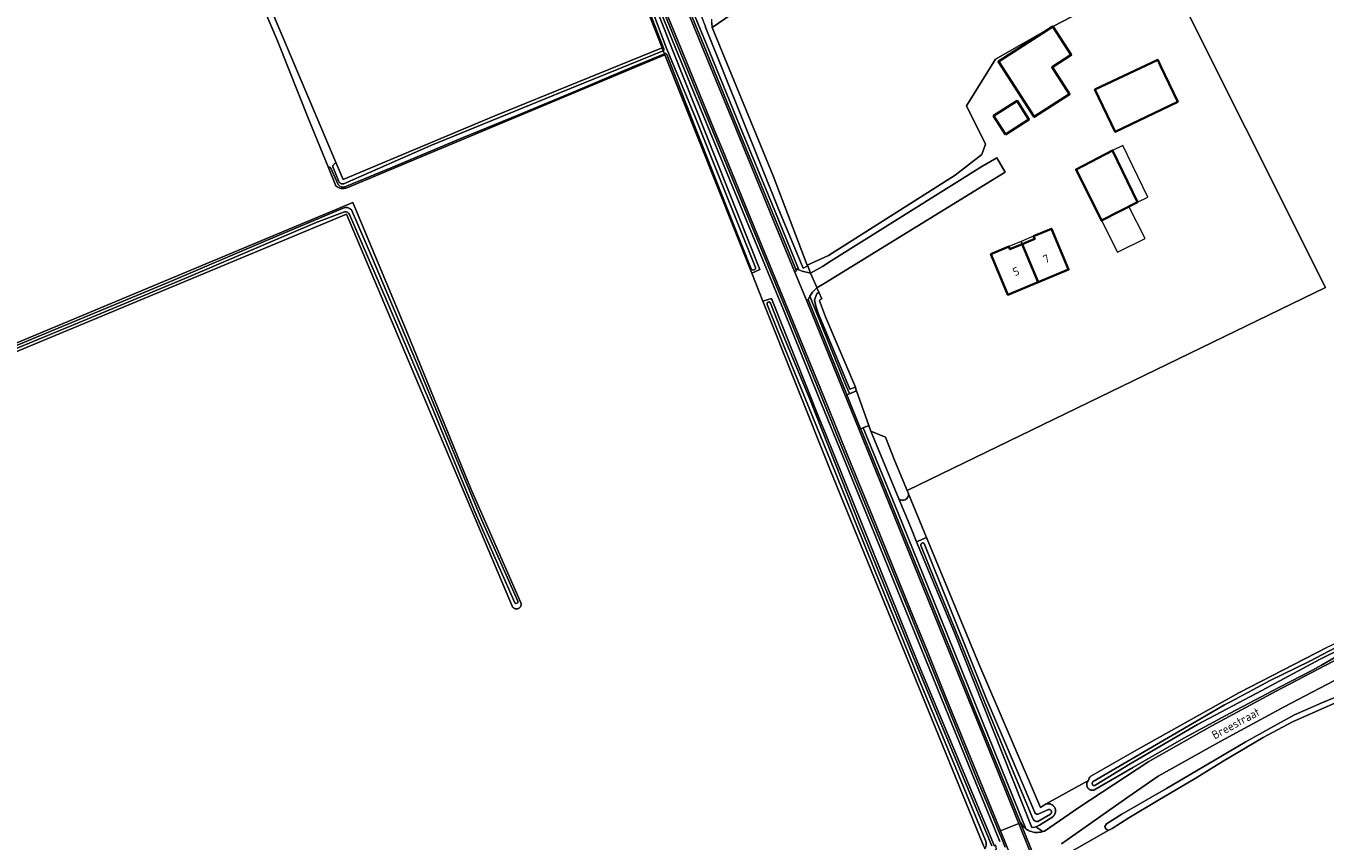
# Model space of a CAD drawing. Extents: x 199200 to 204075, y 460125 to 464703.
# Tile 135 of 174: x 202955 to 203236, y 462509 to 462685. Entities that reach past the tile are written whole.
import ezdxf
from ezdxf.enums import TextEntityAlignment as Align

# ---------------------------------------------------------------- set-up
doc = ezdxf.new("R2010")
doc.units = 0
for name, color, linetype, lineweight in [('B-WE-GR-GRAS-GV', 60, 'Continuous', 13), ('B-WE-OG-BEBOUWING-GV', 7, 'Continuous', 35), ('B-WE-OG-BEBOUWING-T18', 10, 'Continuous', 18), ('B-WE-OG-BEBOUWING_LUIFEL-GV', 7, 'Continuous', 18), ('B-WE-OG-TERREIN_CULTUURSCHEIDING-GV', 7, 'Continuous', 18), ('B-WE-OG-TERREIN_ERF-GV', 7, 'Continuous', 18), ('B-WE-OG-TOPOGRAFIE-T18', 10, 'Continuous', 18), ('B-WE-OG-WATER-GV', 130, 'Continuous', 18), ('B-WE-OG-WATER_GREPPEL-GV', 160, 'Continuous', 18), ('B-WE-OG-WATER_SLOOT-GV', 120, 'Continuous', 18), ('B-WE-OG-WEG-GV', 7, 'Continuous', 18), ('B-WE-VH-VERHARDING_ASFALT-GV', 252, 'Continuous', 18), ('B-WE-VH-VERHARDING_BETONSTRAATSTEEN-GV', 252, 'Continuous', 18), ('B-WE-VH-VERHARDING_FUNDERING_ZAND-GV', 7, 'Continuous', 18), ('B-WE-VH-VERHARDING_GRASBETONSTEEN-GV', 70, 'Continuous', 18)]:
    doc.layers.add(name, color=color, linetype=linetype, lineweight=lineweight)
doc.styles.add('NLCS-ISO-M1000-T18', font='NLCS-ISO.ttf', dxfattribs={"height": 1.8})

msp = doc.modelspace()

# ---------------------------------------------------------------- linework, layer by layer
at = {"layer": 'B-WE-GR-GRAS-GV', "flags": 128}
for points in [[(203021.82, 462650.516), (203020.148, 462654.616), (203016.037, 462664.702), (203009.201, 462681.94), (202999.283, 462705.204), (202998.246, 462707.638), (202977.012, 462699.388), (202967.291, 462723.87), (202964.076, 462731.967), (202947.208, 462724.669), (202943.316, 462722.984), (202944.914, 462719.29), (202935.394, 462715.17), (202913.901, 462705.871), (202903.398, 462726.098), (202896.424, 462732.459), (202891.717, 462727.08), (202889.085, 462724.072)], [(203132.732, 462705.067), (203103.211, 462684.812), (203116.414, 462652.667), (203123.794, 462633.402), (203128.367, 462635.481), (203155.751, 462652.812), (203161.572, 462657.309), (203162.313, 462659.573), (203158.241, 462667.877), (203164.482, 462677.947), (203176.907, 462685.037), (203201.284, 462697.73), (203235.917, 462628.555), (203145.37, 462584.61), (203145.67, 462583.885), (203149.59, 462574.426), (203160.91, 462547.11), (203174.272, 462516.022), (203175.337, 462516.741), (203184.617, 462521.848)], [(203161.843, 462507.975), (203128.729, 462589.054), (203114.194, 462625.562), (203111.766, 462631.661), (203092.967, 462678.879), (203024.408, 462650.172), (203024.201, 462650.086)], [(202943.05, 462612.491), (203025.44, 462646.926), (203036.509, 462620.566), (203051.097, 462584.842), (203061.912, 462560.18), (203061.917, 462560.125), (203061.919, 462560.06), (203061.916, 462559.995), (203061.91, 462559.93), (203061.9, 462559.866), (203061.886, 462559.803), (203061.869, 462559.74), (203061.847, 462559.679), (203061.822, 462559.619), (203061.792, 462559.561), (203061.76, 462559.505), (203061.724, 462559.451), (203061.685, 462559.399), (203061.642, 462559.349), (203061.597, 462559.303), (203061.549, 462559.259), (203061.499, 462559.218), (203061.445, 462559.181), (203061.39, 462559.147), (203061.333, 462559.116), (203061.274, 462559.089), (203061.213, 462559.065), (203061.151, 462559.046), (203061.088, 462559.03), (203061.024, 462559.018), (203060.96, 462559.01), (203060.895, 462559.006), (203060.83, 462559.006), (203060.765, 462559.01), (203060.701, 462559.018), (203060.637, 462559.03), (203060.574, 462559.046), (203060.512, 462559.065), (203060.451, 462559.089), (203060.392, 462559.116), (203060.335, 462559.147), (203060.28, 462559.181), (203060.227, 462559.218), (203060.176, 462559.259), (203060.128, 462559.303), (203060.083, 462559.349), (203060.04, 462559.399), (203060.001, 462559.451), (203024.086, 462644.438), (202943.673, 462610.933)], [(203143.579, 462582.838), (203146.153, 462576.64), (203147.444, 462573.534), (203149.59, 462574.426)], [(203149.59, 462574.426), (203145.67, 462583.885)], [(203271.944, 462555.071), (203270.504, 462554.401), (203267.036, 462552.409), (203264.848, 462551.153), (203263.791, 462550.549), (203260.891, 462549.342), (203256.964, 462547.229), (203247.038, 462542.379), (203238.701, 462538.939), (203228.793, 462534.532), (203222.45, 462531.152), (203213.766, 462526.058), (203207.725, 462522.285), (203199.66, 462517.517), (203193.377, 462513.804), (203189.753, 462511.48), (203188.846, 462511.028), (203181.673, 462506.926), (203180.76, 462506.198)], [(203185.126, 462522.796), (203195.201, 462528.577), (203217.145, 462540.806), (203236.176, 462550.652)]]:
    msp.add_lwpolyline(points, dxfattribs=at)
at = {"layer": 'B-WE-GR-GRAS-GV'}
for points in [[(203024.201, 462650.086, -0.2706729), (203021.82, 462650.516)], [(203145.67, 462583.885, -0.7039586), (203143.579, 462582.838)], [(203184.617, 462521.848, -0.2210164), (203185.126, 462522.796)]]:
    msp.add_lwpolyline(points, format="xyb", dxfattribs=at)
at = {"layer": 'B-WE-OG-BEBOUWING-GV', "flags": 128}
for points in [[(203176.907, 462685.037), (203165.122, 462677.414), (203172.883, 462665.428), (203180.522, 462670.366), (203176.757, 462676.182), (203180.903, 462678.866)], [(203200.231, 462676.506), (203199.598, 462677.83), (203186.006, 462671.348), (203190.365, 462662.234), (203203.944, 462668.731)], [(203166.64, 462661.67), (203171.74, 462664.88), (203169.2, 462668.91), (203164.1, 462665.69)], [(203195.231, 462646.983), (203189.82, 462658.183), (203181.937, 462654.098), (203187.422, 462643.025)], [(203170.295, 462637.945), (203173.751, 462629.678), (203180.305, 462632.411), (203176.627, 462641.234), (203172.751, 462639.618), (203172.981, 462639.065)], [(203163.528, 462635.774), (203167.206, 462626.949), (203173.751, 462629.678), (203170.295, 462637.945), (203167.609, 462636.826), (203167.379, 462637.379)]]:
    msp.add_lwpolyline(points, close=True, dxfattribs=at)
at = {"layer": 'B-WE-OG-BEBOUWING_LUIFEL-GV', "flags": 128}
for points in [[(203189.82, 462658.183), (203195.231, 462646.983), (203197.466, 462648.063), (203192.055, 462659.263)], [(203187.422, 462643.025), (203190.906, 462636.151), (203196.866, 462639.171), (203193.382, 462646.046)], [(203167.609, 462636.826), (203170.295, 462637.945), (203170.065, 462638.499), (203167.379, 462637.379)], [(203170.295, 462637.945), (203172.981, 462639.065), (203172.751, 462639.618), (203170.065, 462638.499)]]:
    msp.add_lwpolyline(points, close=True, dxfattribs=at)
at = {"layer": 'B-WE-OG-TERREIN_CULTUURSCHEIDING-GV', "flags": 128}
for points in [[(203021.13, 462877.715), (203027.272, 462862.701), (203038.425, 462835.623), (203044.558, 462820.774), (203050.774, 462805.617), (203056.565, 462791.443), (203064.001, 462773.453), (203071.354, 462755.566), (203078.823, 462737.362), (203086.603, 462718.461), (203094.41, 462699.563), (203101.878, 462681.357), (203109.252, 462663.315), (203116.734, 462645.1), (203121.984, 462632.346), (203122.651, 462632.072), (203124.487, 462631.665), (203123.876, 462633.196), (203122.919, 462632.715), (203117.594, 462645.305), (203101.797, 462684.898), (203101.682, 462685.194), (203095.706, 462700.55), (203095.019, 462702.173)], [(203087.57, 462697.973), (203094.76, 462679.593), (203113.526, 462632.458), (203111.766, 462631.661), (203114.194, 462625.562), (203116.041, 462626.138), (203126.298, 462600.377), (203127.752, 462596.918), (203147.609, 462547.56), (203164.277, 462507.674)], [(203165.44, 462508.674), (203160.225, 462521.341), (203160.224, 462521.343), (203145.117, 462558.551), (203137.58, 462577.074), (203130.01, 462595.589), (203130.009, 462595.591), (203126.309, 462604.737), (203118.605, 462623.689), (203110.81, 462642.667), (203103.281, 462660.895), (203095.866, 462678.93), (203088.481, 462696.984)]]:
    msp.add_lwpolyline(points, dxfattribs=at)
for points in [[(203125.809, 462628.41), (203124.948, 462627.544), (203124.334, 462626.653), (203132.305, 462607.011), (203132.898, 462605.612), (203132.902, 462605.602), (203132.93, 462605.532), (203134.434, 462606.146), (203134.397, 462606.251), (203134.181, 462606.957), (203132.998, 462606.509), (203132.845, 462606.879), (203126.175, 462622.984), (203125.615, 462624.481), (203125.38, 462625.841), (203125.835, 462627.143), (203126.3, 462627.55), (203125.884, 462628.454)], [(203172.631, 462510.712), (203172.981, 462510.651), (203173.336, 462510.621), (203173.691, 462510.623), (203174.045, 462510.655), (203174.395, 462510.718), (203174.738, 462510.811), (203173.252, 462511.86), (203173.012, 462511.75), (203172.399, 462511.731), (203155.631, 462553.836), (203147.444, 462573.534), (203146.153, 462576.64), (203143.579, 462582.838), (203137.514, 462597.444), (203137.073, 462598.69), (203135.884, 462598.205), (203143.436, 462579.677), (203151.008, 462561.02), (203151.008, 462561.018), (203158.708, 462541.916), (203171.058, 462511.432), (203171.321, 462511.249), (203171.63, 462511.072), (203171.953, 462510.923), (203172.287, 462510.802)]]:
    msp.add_lwpolyline(points, close=True, dxfattribs=at)
at = {"layer": 'B-WE-OG-TERREIN_ERF-GV', "flags": 128}
msp.add_lwpolyline([(202998.87, 462709.788), (203010.312, 462682.707), (203021.87, 462655.404), (203023.366, 462651.871), (203056.183, 462665.681), (203092.375, 462680.391), (203085.741, 462697.334)], dxfattribs=at)
for points in [[(203134.181, 462606.957), (203134.397, 462606.251), (203134.434, 462606.146), (203137.073, 462598.69), (203137.514, 462597.444), (203140.681, 462596.15), (203142.654, 462591.163), (203145.37, 462584.61), (203235.917, 462628.555), (203201.284, 462697.73), (203176.907, 462685.037), (203164.482, 462677.947), (203158.241, 462667.877), (203162.313, 462659.573), (203161.572, 462657.309), (203155.751, 462652.812), (203128.367, 462635.481), (203123.794, 462633.402), (203123.876, 462633.196), (203124.487, 462631.665), (203127.054, 462633.105), (203128.957, 462634.319), (203161.525, 462654.681), (203164.774, 462656.587), (203166.598, 462653.478), (203127.43, 462629.381), (203125.884, 462628.454), (203126.3, 462627.55), (203126.958, 462626.12), (203126.592, 462625.941), (203126.418, 462625.627), (203127.74, 462622.168)], [(203176.907, 462685.037), (203180.903, 462678.866), (203176.757, 462676.182), (203180.522, 462670.366), (203172.883, 462665.428), (203165.122, 462677.414)], [(203200.231, 462676.506), (203203.944, 462668.731), (203190.365, 462662.234), (203186.006, 462671.348), (203199.598, 462677.83)], [(203171.74, 462664.88), (203166.64, 462661.67), (203164.1, 462665.69), (203169.2, 462668.91)], [(203181.937, 462654.098), (203189.82, 462658.183), (203195.231, 462646.983), (203187.422, 462643.025)], [(203170.295, 462637.945), (203172.981, 462639.065), (203172.751, 462639.618), (203176.627, 462641.234), (203180.305, 462632.411), (203173.751, 462629.678), (203167.206, 462626.949), (203163.528, 462635.774), (203167.379, 462637.379), (203167.609, 462636.826)]]:
    msp.add_lwpolyline(points, close=True, dxfattribs=at)
at = {"layer": 'B-WE-OG-WATER-GV', "flags": 128}
msp.add_lwpolyline([(203145.67, 462583.885), (203145.37, 462584.61), (203142.654, 462591.163), (203140.681, 462596.15), (203137.514, 462597.444), (203143.579, 462582.838)], dxfattribs=at)
at = {"layer": 'B-WE-OG-WATER-GV'}
msp.add_lwpolyline([(203143.579, 462582.838, 0.7039586), (203145.67, 462583.885)], format="xyb", dxfattribs=at)
at = {"layer": 'B-WE-OG-WATER_GREPPEL-GV', "flags": 128}
for points in [[(203021.87, 462655.404), (203010.312, 462682.707), (202998.87, 462709.788), (202990.453, 462729.71)], [(202999.283, 462705.204), (203009.201, 462681.94), (203016.037, 462664.702), (203020.148, 462654.616)], [(203086.26, 462697.141), (203088.002, 462692.51), (203092.769, 462680.209)], [(203112.601, 462632.85), (203105.191, 462651.182), (203099.483, 462665.603), (203093.424, 462680.133), (203086.81, 462697.523)], [(203101.682, 462685.194), (203101.797, 462684.898), (203117.594, 462645.305), (203122.919, 462632.715), (203123.876, 462633.196), (203123.794, 462633.402), (203116.414, 462652.667), (203103.211, 462684.812), (203103.156, 462685.832), (203103.116, 462686.575)], [(203024.102, 462650.434), (203033.927, 462654.465), (203049.338, 462660.988), (203061.188, 462665.856), (203073.67, 462671.042), (203086.059, 462676.292), (203092.873, 462679.118), (203092.629, 462679.742), (203070.382, 462670.714), (203042.318, 462659.224), (203023.669, 462651.065)], [(203092.629, 462679.742), (203092.873, 462679.118)], [(203093.379, 462678.943), (203099.856, 462662.265), (203107.426, 462643.14), (203111.676, 462632.588)], [(203020.662, 462654.479), (203022.307, 462650.811)], [(203022.434, 462651.469), (203021.108, 462654.64)], [(203023.353, 462645.688), (203006.268, 462638.513), (202986.052, 462629.849), (202960.825, 462619.403), (202944.114, 462612.488)], [(202944.371, 462611.842), (202953.371, 462615.607), (202970.057, 462622.567), (202990.016, 462630.856), (203017.557, 462642.588), (203023.648, 462644.884)], [(203024.728, 462644.306), (203032.774, 462625.812), (203042.771, 462602.219), (203052.317, 462579.006), (203060.526, 462560.297)], [(203061.198, 462560.665), (203053.388, 462578.161), (203049.468, 462587.607), (203039.827, 462610.955), (203029.731, 462634.802), (203025.153, 462645.332)], [(203115.114, 462624.833), (203120.068, 462612.513), (203129.764, 462588.763), (203138.388, 462567.319), (203147.997, 462543.64), (203155.905, 462524.55), (203162.344, 462508.883)], [(203163.699, 462507.733), (203157.542, 462522.573), (203146.624, 462548.811), (203135.189, 462577.03), (203124.361, 462604.383), (203118.088, 462619.469), (203115.841, 462625.176)]]:
    msp.add_lwpolyline(points, dxfattribs=at)
at = {"layer": 'B-WE-OG-WATER_GREPPEL-GV'}
for points in [[(203092.769, 462680.209, -0.3314423), (203092.629, 462679.742)], [(203092.873, 462679.118, -0.4081225), (203093.379, 462678.943)], [(203020.148, 462654.616, -0.2197869), (203020.662, 462654.479)], [(203021.108, 462654.64, -0.4128428), (203021.87, 462655.404)], [(203022.307, 462650.811, 0.3954461), (203024.102, 462650.434)], [(203023.669, 462651.065, -0.4314814), (203022.434, 462651.469)], [(203025.153, 462645.332, 0.3422401), (203023.353, 462645.688)], [(203023.648, 462644.884, -0.3988693), (203024.728, 462644.306)], [(203111.676, 462632.588, 0.8538383), (203112.601, 462632.85)], [(203115.841, 462625.176, 1.0323111), (203115.114, 462624.833)], [(203060.526, 462560.297, 0.7910579), (203061.198, 462560.665)], [(203162.344, 462508.883, -0.2426029), (203162.219, 462507.065)]]:
    msp.add_lwpolyline(points, format="xyb", dxfattribs=at)
at = {"layer": 'B-WE-OG-WATER_GREPPEL-GV', "flags": 128}
msp.add_lwpolyline([(203134.181, 462606.957), (203127.74, 462622.168), (203126.418, 462625.627), (203126.592, 462625.941), (203126.958, 462626.12), (203126.3, 462627.55), (203125.835, 462627.143), (203125.38, 462625.841), (203125.615, 462624.481), (203126.175, 462622.984), (203132.845, 462606.879), (203132.998, 462606.509)], close=True, dxfattribs=at)
at = {"layer": 'B-WE-OG-WATER_SLOOT-GV', "flags": 128}
for points in [[(203103.156, 462685.832), (203103.211, 462684.812), (203132.732, 462705.067)], [(203085.741, 462697.334), (203092.375, 462680.391), (203092.629, 462679.742)], [(203092.769, 462680.209), (203088.002, 462692.51), (203086.26, 462697.141)], [(203086.81, 462697.523), (203093.424, 462680.133), (203099.483, 462665.603), (203105.191, 462651.182), (203112.601, 462632.85)], [(203092.873, 462679.118), (203092.967, 462678.879), (203111.766, 462631.661), (203113.526, 462632.458), (203094.76, 462679.593), (203087.57, 462697.973)], [(203023.669, 462651.065), (203042.318, 462659.224), (203070.382, 462670.714), (203092.629, 462679.742), (203092.375, 462680.391), (203056.183, 462665.681), (203023.366, 462651.871), (203021.87, 462655.404)], [(203024.201, 462650.086), (203024.408, 462650.172), (203092.967, 462678.879), (203092.873, 462679.118), (203086.059, 462676.292), (203073.67, 462671.042), (203061.188, 462665.856), (203049.338, 462660.988), (203033.927, 462654.465), (203024.102, 462650.434)], [(203111.676, 462632.588), (203107.426, 462643.14), (203099.856, 462662.265), (203093.379, 462678.943)], [(203020.148, 462654.616), (203021.82, 462650.516)], [(203022.307, 462650.811), (203020.662, 462654.479)], [(203021.108, 462654.64), (203022.434, 462651.469)], [(202943.673, 462610.933), (203024.086, 462644.438), (203060.001, 462559.451), (203060.04, 462559.399), (203060.083, 462559.349), (203060.128, 462559.303), (203060.176, 462559.259), (203060.227, 462559.218), (203060.28, 462559.181), (203060.335, 462559.147), (203060.392, 462559.116), (203060.451, 462559.089), (203060.512, 462559.065), (203060.574, 462559.046), (203060.637, 462559.03), (203060.701, 462559.018), (203060.765, 462559.01), (203060.83, 462559.006), (203060.895, 462559.006), (203060.96, 462559.01), (203061.024, 462559.018), (203061.088, 462559.03), (203061.151, 462559.046), (203061.213, 462559.065), (203061.274, 462559.089), (203061.333, 462559.116), (203061.39, 462559.147), (203061.445, 462559.181), (203061.499, 462559.218), (203061.549, 462559.259), (203061.597, 462559.303), (203061.642, 462559.349), (203061.685, 462559.399), (203061.724, 462559.451), (203061.76, 462559.505), (203061.792, 462559.561), (203061.822, 462559.619), (203061.847, 462559.679), (203061.869, 462559.74), (203061.886, 462559.803), (203061.9, 462559.866), (203061.91, 462559.93), (203061.916, 462559.995), (203061.919, 462560.06), (203061.917, 462560.125), (203061.912, 462560.18), (203051.097, 462584.842), (203036.509, 462620.566), (203025.44, 462646.926), (202943.05, 462612.491)], [(202944.114, 462612.488), (202960.825, 462619.403), (202986.052, 462629.849), (203006.268, 462638.513), (203023.353, 462645.688)], [(203023.648, 462644.884), (203017.557, 462642.588), (202990.016, 462630.856), (202970.057, 462622.567), (202953.371, 462615.607), (202944.371, 462611.842)], [(203060.526, 462560.297), (203052.317, 462579.006), (203042.771, 462602.219), (203032.774, 462625.812), (203024.728, 462644.306)], [(203025.153, 462645.332), (203029.731, 462634.802), (203039.827, 462610.955), (203049.468, 462587.607), (203053.388, 462578.161), (203061.198, 462560.665)], [(203163.069, 462505.99), (203162.787, 462505.693), (203163.044, 462505.07), (203164.758, 462507.074), (203164.55, 462507.912), (203164.277, 462507.674), (203147.609, 462547.56), (203127.752, 462596.918), (203126.298, 462600.377), (203116.041, 462626.138), (203114.194, 462625.562), (203128.729, 462589.054), (203161.843, 462507.975), (203162.219, 462507.065)], [(203162.344, 462508.883), (203155.905, 462524.55), (203147.997, 462543.64), (203138.388, 462567.319), (203129.764, 462588.763), (203120.068, 462612.513), (203115.114, 462624.833)], [(203115.841, 462625.176), (203118.088, 462619.469), (203124.361, 462604.383), (203135.189, 462577.03), (203146.624, 462548.811), (203157.542, 462522.573), (203163.699, 462507.733)], [(203149.108, 462573.158), (203154.477, 462559.66), (203162.594, 462539.482), (203166.664, 462529.855)], [(203173.011, 462514.924), (203166.664, 462529.855), (203162.594, 462539.482), (203154.477, 462559.66), (203149.108, 462573.158)], [(203172.568, 462513.676), (203168.144, 462524.321), (203162.445, 462538.169), (203157.47, 462550.513), (203151.209, 462565.58), (203148.327, 462572.688)], [(203148.327, 462572.688), (203151.209, 462565.58), (203157.47, 462550.513), (203162.445, 462538.169), (203168.144, 462524.321), (203172.568, 462513.676)], [(203256.418, 462560.08), (203236.176, 462550.652), (203217.145, 462540.806), (203195.201, 462528.577), (203185.126, 462522.796)], [(203260.491, 462560.579), (203250.511, 462555.914), (203234.744, 462548.151), (203222.136, 462541.373), (203208.191, 462533.966), (203193.633, 462525.44), (203186.236, 462520.9)], [(203186.236, 462520.9), (203193.633, 462525.44), (203208.191, 462533.966), (203222.136, 462541.373), (203234.744, 462548.151), (203250.511, 462555.914), (203260.491, 462560.579)], [(203214.044, 462538.221), (203215.349, 462538.906), (203223.947, 462543.499), (203232.333, 462547.622), (203239.49, 462551.38), (203246.383, 462554.958), (203247.716, 462555.646), (203258.107, 462560.462), (203260.213, 462561.343)], [(203247.716, 462555.646), (203246.383, 462554.958), (203239.49, 462551.38), (203232.333, 462547.622), (203223.947, 462543.499), (203215.349, 462538.906), (203214.044, 462538.221), (203199.349, 462529.643), (203185.663, 462521.668)], [(203184.617, 462521.848), (203184.579, 462521.81), (203184.532, 462521.758), (203184.488, 462521.704), (203184.448, 462521.647), (203184.411, 462521.588), (203184.377, 462521.528), (203184.347, 462521.465), (203184.321, 462521.401), (203184.298, 462521.335), (203184.279, 462521.268), (203184.264, 462521.2), (203184.253, 462521.131), (203184.246, 462521.062), (203184.243, 462520.993), (203184.244, 462520.923), (203184.249, 462520.854), (203184.258, 462520.785), (203184.27, 462520.716), (203184.287, 462520.649), (203184.308, 462520.582), (203184.332, 462520.517), (203184.36, 462520.453), (203184.392, 462520.392), (203184.427, 462520.332), (203184.466, 462520.274), (203184.508, 462520.218), (203184.552, 462520.165), (203184.6, 462520.115), (203184.651, 462520.067), (203184.705, 462520.022), (203184.76, 462519.981), (203184.819, 462519.943), (203184.879, 462519.908), (203184.941, 462519.877), (203185.005, 462519.849), (203185.07, 462519.825), (203185.137, 462519.805), (203185.204, 462519.789), (203185.273, 462519.777), (203185.342, 462519.768), (203185.411, 462519.764), (203185.481, 462519.764), (203185.55, 462519.767), (203185.62, 462519.775), (203185.688, 462519.787), (203185.756, 462519.802), (203194.36, 462524.751), (203205.224, 462531.001), (203215.248, 462536.452), (203225.924, 462542.04), (203233.057, 462545.71), (203235.068, 462546.841), (203240.187, 462549.786)], [(203237.948, 462539.817), (203235.139, 462538.67), (203229.188, 462536.074), (203224.718, 462533.66), (203218.526, 462530.158), (203201.503, 462520.114), (203191.868, 462514.561), (203188.514, 462512.506), (203188.152, 462511.903), (203188.303, 462511.48), (203188.846, 462511.028), (203189.753, 462511.48), (203193.377, 462513.804), (203199.66, 462517.517), (203207.725, 462522.285), (203213.766, 462526.058), (203222.45, 462531.152), (203228.793, 462534.532), (203238.701, 462538.939)], [(203185.663, 462521.668), (203199.349, 462529.643), (203214.044, 462538.221)], [(203166.664, 462529.855), (203173.011, 462514.924)], [(203176.435, 462514.618), (203173.688, 462513.033)], [(203173.688, 462513.033), (203176.435, 462514.618)], [(203173.898, 462514.638), (203176.001, 462515.628)], [(203176.001, 462515.628), (203173.898, 462514.638)]]:
    msp.add_lwpolyline(points, dxfattribs=at)
at = {"layer": 'B-WE-OG-WATER_SLOOT-GV'}
for points in [[(203092.629, 462679.742, 0.3314423), (203092.769, 462680.209)], [(203093.379, 462678.943, 0.4081225), (203092.873, 462679.118)], [(203020.662, 462654.479, 0.2197869), (203020.148, 462654.616)], [(203021.87, 462655.404, 0.4128428), (203021.108, 462654.64)], [(203021.82, 462650.516, 0.2706729), (203024.201, 462650.086)], [(203024.102, 462650.434, -0.3954461), (203022.307, 462650.811)], [(203022.434, 462651.469, 0.4314814), (203023.669, 462651.065)], [(203023.353, 462645.688, -0.3422401), (203025.153, 462645.332)], [(203024.728, 462644.306, 0.3988693), (203023.648, 462644.884)], [(203112.601, 462632.85, -0.8538383), (203111.676, 462632.588)], [(203115.114, 462624.833, -1.0323111), (203115.841, 462625.176)], [(203148.327, 462572.688, -0.7283411), (203149.108, 462573.158)], [(203149.108, 462573.158, 0.7283411), (203148.327, 462572.688)], [(203061.198, 462560.665, -0.7910579), (203060.526, 462560.297)], [(203185.126, 462522.796, 0.2210164), (203184.617, 462521.848)], [(203186.236, 462520.9, -1.1609247), (203185.663, 462521.668)], [(203185.663, 462521.668, 1.1609247), (203186.236, 462520.9)], [(203173.011, 462514.924, 0.4109109), (203173.898, 462514.638)], [(203173.898, 462514.638, -0.4109109), (203173.011, 462514.924)], [(203176.001, 462515.628, -0.7556139), (203176.435, 462514.618)], [(203176.435, 462514.618, 0.7556139), (203176.001, 462515.628)], [(203173.688, 462513.033, -0.3829232), (203172.568, 462513.676)], [(203172.568, 462513.676, 0.3829232), (203173.688, 462513.033)], [(203162.219, 462507.065, 0.2426029), (203162.344, 462508.883)]]:
    msp.add_lwpolyline(points, format="xyb", dxfattribs=at)
at = {"layer": 'B-WE-OG-WATER_SLOOT-GV', "flags": 128}
msp.add_lwpolyline([(203175.337, 462516.741), (203174.272, 462516.022), (203160.91, 462547.11), (203149.59, 462574.426), (203147.444, 462573.534), (203155.631, 462553.836), (203172.399, 462511.731), (203173.012, 462511.75), (203173.252, 462511.86), (203174.033, 462512.219), (203174.981, 462512.785), (203176.883, 462514.024), (203176.937, 462514.068), (203176.997, 462514.12), (203177.054, 462514.176), (203177.107, 462514.234), (203177.158, 462514.295), (203177.206, 462514.359), (203177.25, 462514.425), (203177.291, 462514.493), (203177.329, 462514.563), (203177.363, 462514.635), (203177.393, 462514.708), (203177.42, 462514.783), (203177.443, 462514.859), (203177.462, 462514.936), (203177.477, 462515.014), (203177.488, 462515.093), (203177.495, 462515.172), (203177.498, 462515.251), (203177.497, 462515.331), (203177.492, 462515.41), (203177.484, 462515.489), (203177.471, 462515.567), (203177.454, 462515.645), (203177.434, 462515.722), (203177.409, 462515.797), (203177.381, 462515.872), (203177.349, 462515.944), (203177.313, 462516.015), (203177.274, 462516.085), (203177.232, 462516.152), (203177.186, 462516.217), (203177.137, 462516.279), (203177.085, 462516.339), (203177.03, 462516.396), (203176.972, 462516.451), (203176.911, 462516.502), (203176.848, 462516.55), (203176.783, 462516.596), (203176.715, 462516.637), (203176.646, 462516.676), (203176.574, 462516.71), (203176.501, 462516.741), (203176.426, 462516.769), (203176.351, 462516.792), (203176.274, 462516.812), (203176.196, 462516.828), (203176.117, 462516.84), (203176.038, 462516.848), (203175.959, 462516.852), (203175.879, 462516.852), (203175.8, 462516.848), (203175.721, 462516.839), (203175.642, 462516.827), (203175.565, 462516.812), (203175.488, 462516.792), (203175.412, 462516.768)], close=True, dxfattribs=at)
at = {"layer": 'B-WE-OG-WEG-GV', "flags": 128}
for points in [[(203020.554, 462877.539), (203026.717, 462862.473), (203032.524, 462848.386), (203037.87, 462835.394), (203044.003, 462820.545), (203050.219, 462805.389), (203056.01, 462791.215), (203063.446, 462773.224), (203070.799, 462755.338), (203078.268, 462737.134), (203086.048, 462718.232), (203093.855, 462699.334), (203101.323, 462681.129), (203108.697, 462663.088), (203116.179, 462644.872), (203121.204, 462632.666), (203121.984, 462632.346), (203116.734, 462645.1), (203109.252, 462663.315), (203101.878, 462681.357), (203094.41, 462699.563)], [(203088.481, 462696.984), (203095.866, 462678.93), (203103.281, 462660.895), (203110.81, 462642.667), (203118.605, 462623.689), (203126.309, 462604.737), (203130.009, 462595.591), (203130.01, 462595.589), (203137.58, 462577.074), (203145.117, 462558.551), (203160.224, 462521.343), (203160.225, 462521.341), (203165.44, 462508.674)], [(203166.584, 462507.471), (203165.92, 462509.086), (203165.212, 462510.804), (203163.042, 462516.076), (203160.78, 462521.569), (203153.403, 462539.724), (203145.673, 462558.777), (203138.136, 462577.301), (203130.565, 462595.816), (203126.865, 462604.962), (203119.16, 462623.916), (203111.365, 462642.896), (203103.836, 462661.123), (203096.421, 462679.157), (203089.036, 462697.212)], [(203240.187, 462549.786), (203235.068, 462546.841), (203233.057, 462545.71), (203225.924, 462542.04), (203215.248, 462536.452), (203205.224, 462531.001), (203194.36, 462524.751), (203185.756, 462519.802), (203185.688, 462519.787), (203185.62, 462519.775), (203185.55, 462519.767), (203185.481, 462519.764), (203185.411, 462519.764), (203185.342, 462519.768), (203185.273, 462519.777), (203185.204, 462519.789), (203185.137, 462519.805), (203185.07, 462519.825), (203185.005, 462519.849), (203184.941, 462519.877), (203184.879, 462519.908), (203184.819, 462519.943), (203184.76, 462519.981), (203184.705, 462520.022), (203184.651, 462520.067), (203184.6, 462520.115), (203184.552, 462520.165), (203184.508, 462520.218), (203184.466, 462520.274), (203184.427, 462520.332), (203184.392, 462520.392), (203184.36, 462520.453), (203184.332, 462520.517), (203184.308, 462520.582), (203184.287, 462520.649), (203184.27, 462520.716), (203184.258, 462520.785), (203184.249, 462520.854), (203184.244, 462520.923), (203184.243, 462520.993), (203184.246, 462521.062), (203184.253, 462521.131), (203184.264, 462521.2), (203184.279, 462521.268), (203184.298, 462521.335), (203184.321, 462521.401), (203184.347, 462521.465), (203184.377, 462521.528), (203184.411, 462521.588), (203184.448, 462521.647), (203184.488, 462521.704), (203184.532, 462521.758), (203184.579, 462521.81), (203184.617, 462521.848), (203175.337, 462516.741), (203175.412, 462516.768), (203175.488, 462516.792), (203175.565, 462516.812), (203175.642, 462516.827), (203175.721, 462516.839), (203175.8, 462516.848), (203175.879, 462516.852), (203175.959, 462516.852), (203176.038, 462516.848), (203176.117, 462516.84), (203176.196, 462516.828), (203176.274, 462516.812), (203176.351, 462516.792), (203176.426, 462516.769), (203176.501, 462516.741), (203176.574, 462516.71), (203176.646, 462516.676), (203176.715, 462516.637), (203176.783, 462516.596), (203176.848, 462516.55), (203176.911, 462516.502), (203176.972, 462516.451), (203177.03, 462516.396), (203177.085, 462516.339), (203177.137, 462516.279), (203177.186, 462516.217), (203177.232, 462516.152), (203177.274, 462516.085), (203177.313, 462516.015), (203177.349, 462515.944), (203177.381, 462515.872), (203177.409, 462515.797), (203177.434, 462515.722), (203177.454, 462515.645), (203177.471, 462515.567), (203177.484, 462515.489), (203177.492, 462515.41), (203177.497, 462515.331), (203177.498, 462515.251), (203177.495, 462515.172), (203177.488, 462515.093), (203177.477, 462515.014), (203177.462, 462514.936), (203177.443, 462514.859), (203177.42, 462514.783), (203177.393, 462514.708), (203177.363, 462514.635), (203177.329, 462514.563), (203177.291, 462514.493), (203177.25, 462514.425), (203177.206, 462514.359), (203177.158, 462514.295), (203177.107, 462514.234), (203177.054, 462514.176), (203176.997, 462514.12), (203176.937, 462514.068), (203176.883, 462514.024), (203174.981, 462512.785), (203174.033, 462512.219), (203173.252, 462511.86), (203174.738, 462510.811)], [(203174.738, 462510.811), (203175.072, 462510.934), (203182.559, 462516.018), (203190.093, 462521.034), (203197.672, 462525.98), (203211.322, 462533.67), (203225.089, 462541.147), (203238.971, 462548.409)], [(203240.704, 462545.033), (203226.933, 462537.83), (203213.276, 462530.414), (203199.735, 462522.789), (203193.118, 462518.255), (203186.539, 462513.667), (203179.998, 462509.026), (203178.773, 462508.148)], [(203188.303, 462511.48), (203188.152, 462511.903), (203188.514, 462512.506), (203191.868, 462514.561), (203201.503, 462520.114), (203218.526, 462530.158), (203224.718, 462533.66), (203229.188, 462536.074), (203235.139, 462538.67), (203237.948, 462539.817)], [(203180.76, 462506.198), (203181.673, 462506.926), (203188.846, 462511.028), (203188.303, 462511.48)]]:
    msp.add_lwpolyline(points, dxfattribs=at)
for points in [[(203132.898, 462605.612), (203132.305, 462607.011), (203124.334, 462626.653), (203124.311, 462626.619), (203123.987, 462625.912), (203131.751, 462606.781), (203132.346, 462605.378), (203132.375, 462605.306), (203132.93, 462605.532), (203132.902, 462605.602)], [(203135.329, 462597.978), (203135.354, 462597.917), (203142.88, 462579.451), (203150.452, 462560.794), (203158.152, 462541.691), (203159.851, 462537.499), (203165.494, 462523.578), (203169.906, 462512.683), (203170.058, 462512.744), (203170.275, 462512.202), (203170.504, 462511.93), (203170.756, 462511.68), (203171.03, 462511.452), (203171.058, 462511.432), (203158.708, 462541.916), (203151.008, 462561.018), (203151.008, 462561.02), (203143.436, 462579.677), (203135.884, 462598.205)]]:
    msp.add_lwpolyline(points, close=True, dxfattribs=at)
at = {"layer": 'B-WE-VH-VERHARDING_ASFALT-GV', "flags": 128}
for points in [[(203089.417, 462697.386), (203096.825, 462679.284), (203104.227, 462661.249), (203105.411, 462658.381), (203111.743, 462643.041), (203119.531, 462624.085), (203127.258, 462605.082), (203130.968, 462595.991), (203131.183, 462595.464), (203138.523, 462577.444), (203146.053, 462558.933), (203149.688, 462549.978), (203153.79, 462539.871), (203161.161, 462521.703), (203165.264, 462511.671), (203165.561, 462510.945), (203169.546, 462512.539), (203169.188, 462513.424), (203165.133, 462523.43), (203157.788, 462541.527), (203150.086, 462560.591), (203142.483, 462579.311), (203135.005, 462597.755), (203131.397, 462606.606), (203123.775, 462625.402), (203123.62, 462625.778), (203121.053, 462631.993), (203115.791, 462644.731), (203108.323, 462662.924), (203100.932, 462680.992), (203093.483, 462699.167)], [(203172.796, 462504.519), (203170.064, 462511.26), (203169.546, 462512.539), (203165.561, 462510.945), (203168.811, 462502.999)]]:
    msp.add_lwpolyline(points, dxfattribs=at)
at = {"layer": 'B-WE-VH-VERHARDING_BETONSTRAATSTEEN-GV', "flags": 128}
for points in [[(203125.884, 462628.454), (203127.43, 462629.381), (203166.598, 462653.478), (203164.774, 462656.587), (203161.525, 462654.681), (203128.957, 462634.319), (203127.054, 462633.105), (203124.487, 462631.665), (203125.606, 462629.059), (203125.631, 462629.005), (203125.853, 462628.521)], [(203125.853, 462628.521), (203125.631, 462629.005), (203125.606, 462629.059), (203124.487, 462631.665), (203122.651, 462632.072), (203121.984, 462632.346), (203121.204, 462632.666), (203121.417, 462632.147), (203121.089, 462632.008), (203121.053, 462631.993), (203123.62, 462625.778), (203123.965, 462625.904), (203123.987, 462625.912), (203124.311, 462626.619), (203124.334, 462626.653), (203124.948, 462627.544), (203125.809, 462628.41), (203125.884, 462628.454)]]:
    msp.add_lwpolyline(points, close=True, dxfattribs=at)
at = {"layer": 'B-WE-VH-VERHARDING_FUNDERING_ZAND-GV', "flags": 128}
msp.add_lwpolyline([(203137.073, 462598.69), (203134.434, 462606.146), (203132.93, 462605.532), (203132.375, 462605.306), (203135.329, 462597.978), (203135.884, 462598.205)], close=True, dxfattribs=at)
for points in [[(203238.971, 462548.409), (203225.089, 462541.147), (203211.322, 462533.67), (203197.672, 462525.98), (203190.093, 462521.034), (203182.559, 462516.018), (203175.072, 462510.934), (203174.738, 462510.811), (203174.395, 462510.718), (203174.045, 462510.655), (203173.691, 462510.623), (203173.336, 462510.621), (203172.981, 462510.651), (203172.631, 462510.712), (203172.287, 462510.802), (203171.953, 462510.923), (203171.63, 462511.072), (203171.321, 462511.249), (203171.058, 462511.432), (203171.03, 462511.452), (203170.756, 462511.68), (203170.504, 462511.93), (203170.275, 462512.202), (203170.058, 462512.744), (203169.906, 462512.683), (203173.138, 462504.701)], [(203178.773, 462508.148), (203179.998, 462509.026), (203186.539, 462513.667), (203193.118, 462518.255), (203199.735, 462522.789), (203213.276, 462530.414), (203226.933, 462537.83), (203240.704, 462545.033)]]:
    msp.add_lwpolyline(points, dxfattribs=at)
at = {"layer": 'B-WE-VH-VERHARDING_GRASBETONSTEEN-GV', "flags": 128}
for points in [[(203085.663, 462718.037), (203093.483, 462699.167), (203100.932, 462680.992), (203108.323, 462662.924), (203115.791, 462644.731), (203121.053, 462631.993), (203121.089, 462632.008), (203121.417, 462632.147), (203121.204, 462632.666), (203116.179, 462644.872), (203108.697, 462663.088), (203101.323, 462681.129), (203093.855, 462699.334), (203086.048, 462718.232), (203078.268, 462737.134), (203070.799, 462755.338), (203063.446, 462773.224), (203056.01, 462791.215), (203050.219, 462805.389), (203044.003, 462820.545), (203037.87, 462835.394), (203032.524, 462848.386), (203026.717, 462862.473), (203020.554, 462877.539)], [(203089.036, 462697.212), (203096.421, 462679.157), (203103.836, 462661.123), (203111.365, 462642.896), (203119.16, 462623.916), (203126.865, 462604.962), (203130.565, 462595.816), (203138.136, 462577.301), (203145.673, 462558.777), (203153.403, 462539.724), (203160.78, 462521.569), (203163.042, 462516.076), (203165.212, 462510.804), (203165.92, 462509.086), (203166.584, 462507.471)], [(203168.811, 462502.999), (203165.561, 462510.945), (203165.264, 462511.671), (203161.161, 462521.703), (203153.79, 462539.871), (203149.688, 462549.978), (203146.053, 462558.933), (203138.523, 462577.444), (203131.183, 462595.464), (203130.968, 462595.991), (203127.258, 462605.082), (203119.531, 462624.085), (203111.743, 462643.041), (203105.411, 462658.381), (203104.227, 462661.249), (203096.825, 462679.284), (203089.417, 462697.386)], [(203173.138, 462504.701), (203169.906, 462512.683), (203165.494, 462523.578), (203159.851, 462537.499), (203158.152, 462541.691), (203150.452, 462560.794), (203142.88, 462579.451), (203135.354, 462597.917), (203135.329, 462597.978), (203132.375, 462605.306), (203132.346, 462605.378), (203131.751, 462606.781), (203123.987, 462625.912), (203123.965, 462625.904), (203123.62, 462625.778), (203123.775, 462625.402), (203131.397, 462606.606), (203135.005, 462597.755), (203142.483, 462579.311), (203150.086, 462560.591), (203157.788, 462541.527), (203165.133, 462523.43), (203169.188, 462513.424), (203169.546, 462512.539), (203170.064, 462511.26), (203172.796, 462504.519)]]:
    msp.add_lwpolyline(points, dxfattribs=at)

# ---------------------------------------------------------------- texts
at = {"layer": 'B-WE-OG-BEBOUWING-T18', "style": 'NLCS-ISO-M1000-T18'}
for s, p in [('7', (203175.488, 462634.736)), ('5', (203168.939, 462632.006))]:
    msp.add_text(s, height=1.8, rotation=22.6, dxfattribs=at).set_placement(p, align=Align.MIDDLE)
at = {"layer": 'B-WE-OG-TOPOGRAFIE-T18', "style": 'NLCS-ISO-M1000-T18'}
msp.add_text('Breestraat', height=1.8, rotation=28.4, dxfattribs=at).set_placement((203216.481, 462534.221), align=Align.MIDDLE)

doc.saveas('drawing.dxf')
